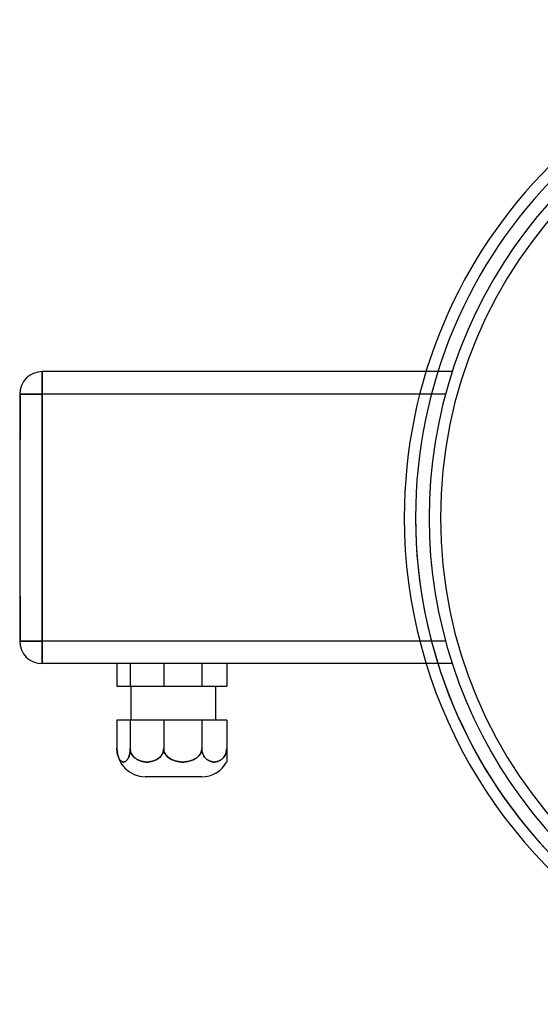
# Model space of a CAD drawing. Header units: millimetres. Extents: x -156 to 88, y -100 to 88.
# Tile 1 of 4: x -156 to -64, y -86 to 88. Entities that reach past the tile are written whole.
import ezdxf

# ---------------------------------------------------------------- set-up
doc = ezdxf.new("R2010")
doc.units = ezdxf.units.MM
doc.layers.add('HIDDEN', color=7, linetype='Continuous')
doc.layers.add('THICK', color=7, linetype='Continuous')

msp = doc.modelspace()

# ---------------------------------------------------------------- linework, layer by layer
at = {"layer": 'HIDDEN'}
for p, q in [((-152, 25.8), (-152, 25.8)), ((-152, 25.8), (-152, 21.8)), ((-79.52, 25.8), (-84.13, 25.8)), ((-79.52, 25.8), (-79.52, 25.8)), ((-156, 21.8), (-156, 21.8)), ((-156, 21.8), (-156, 21.8)), ((-156, 21.8), (-156, 21.8)), ((-156, 21.8), (-152, 21.8)), ((-156, 21.8), (-155.9, 21.8)), ((-156, 21.8), (-155.9, 21.8)), ((-155.9, 21.8), (-155.9, 17.8)), ((-80.71, 21.8), (-152, 21.8)), ((-152, -21.8), (-152, 21.8)), ((-80.71, 21.8), (-85.26, 21.8)), ((-155.9, 17.8), (-155.9, 13.8)), ((-156, 13.8), (-155.9, 13.8)), ((-156, 13.8), (-155.9, 13.8)), ((-156, -13.8), (-155.9, -13.8)), ((-156, -13.8), (-155.9, -13.8)), ((-155.9, -13.8), (-155.9, -17.8)), ((-155.9, -17.8), (-155.9, -21.8)), ((-156, -21.8), (-156, -21.8)), ((-156, -21.8), (-156, -21.8)), ((-156, -21.8), (-156, -21.8)), ((-152, -21.8), (-156, -21.8)), ((-156, -21.8), (-155.9, -21.8)), ((-156, -21.8), (-155.9, -21.8)), ((-80.71, -21.8), (-152, -21.8)), ((-152, -21.8), (-152, -25.8)), ((-80.71, -21.8), (-85.26, -21.8)), ((-152, -25.8), (-152, -25.8)), ((-136.46, -25.8), (-136.46, -29.8)), ((-130.54, -25.8), (-130.54, -29.8)), ((-123.8, -25.8), (-123.8, -29.8)), ((-119.4, -25.8), (-119.4, -25.8)), ((-79.52, -25.8), (-84.13, -25.8)), ((-79.52, -25.8), (-79.52, -25.8)), ((-119.4, -29.8), (-119.4, -29.8)), ((-136.46, -35.8), (-136.46, -40.8)), ((-130.54, -35.8), (-130.54, -40.8)), ((-123.8, -35.8), (-123.8, -40.8)), ((-119.4, -35.8), (-119.4, -35.8)), ((-138.8, -40.99), (-138.8, -40.8)), ((-138.79, -41.18), (-138.8, -40.99)), ((-138.77, -41.36), (-138.79, -41.18)), ((-138.74, -41.54), (-138.77, -41.36)), ((-138.71, -41.71), (-138.74, -41.54)), ((-138.68, -41.88), (-138.71, -41.71)), ((-136.55, -41.71), (-136.58, -41.88)), ((-136.52, -41.54), (-136.55, -41.71)), ((-136.49, -41.36), (-136.52, -41.54)), ((-136.48, -41.18), (-136.49, -41.36)), ((-136.46, -40.99), (-136.48, -41.18)), ((-136.46, -40.8), (-136.46, -40.99)), ((-136.45, -40.99), (-136.46, -40.8)), ((-136.42, -41.18), (-136.45, -40.99)), ((-136.38, -41.36), (-136.42, -41.18)), ((-136.32, -41.54), (-136.38, -41.36)), ((-136.24, -41.71), (-136.32, -41.54)), ((-136.15, -41.88), (-136.24, -41.71)), ((-130.76, -41.71), (-130.85, -41.88)), ((-130.68, -41.54), (-130.76, -41.71)), ((-130.62, -41.36), (-130.68, -41.54)), ((-130.57, -41.18), (-130.62, -41.36)), ((-130.55, -40.99), (-130.57, -41.18)), ((-130.54, -40.8), (-130.55, -40.99)), ((-130.53, -40.99), (-130.54, -40.8)), ((-130.49, -41.18), (-130.53, -40.99)), ((-130.44, -41.36), (-130.49, -41.18)), ((-130.37, -41.54), (-130.44, -41.36)), ((-130.28, -41.71), (-130.37, -41.54)), ((-130.18, -41.88), (-130.28, -41.71)), ((-124.05, -41.71), (-124.15, -41.88)), ((-123.96, -41.54), (-124.05, -41.71)), ((-123.89, -41.36), (-123.96, -41.54)), ((-123.84, -41.18), (-123.89, -41.36)), ((-123.81, -40.99), (-123.84, -41.18)), ((-123.8, -40.8), (-123.81, -40.99)), ((-123.79, -40.99), (-123.8, -40.8)), ((-123.77, -41.18), (-123.79, -40.99)), ((-123.74, -41.36), (-123.77, -41.18)), ((-123.69, -41.54), (-123.74, -41.36)), ((-123.64, -41.71), (-123.69, -41.54)), ((-123.57, -41.88), (-123.64, -41.71)), ((-119.57, -41.71), (-119.63, -41.88)), ((-119.51, -41.54), (-119.57, -41.71)), ((-119.46, -41.36), (-119.51, -41.54)), ((-119.43, -41.18), (-119.46, -41.36)), ((-119.41, -40.99), (-119.43, -41.18)), ((-119.4, -40.8), (-119.41, -40.99)), ((-138.64, -42.02), (-138.68, -41.88)), ((-138.59, -42.16), (-138.64, -42.02)), ((-138.54, -42.3), (-138.59, -42.16)), ((-138.49, -42.42), (-138.54, -42.3)), ((-138.44, -42.53), (-138.49, -42.42)), ((-138.39, -42.63), (-138.44, -42.53)), ((-138.33, -42.72), (-138.39, -42.63)), ((-138.27, -42.81), (-138.33, -42.72)), ((-138.21, -42.88), (-138.27, -42.81)), ((-138.15, -42.94), (-138.21, -42.88)), ((-138.09, -43), (-138.15, -42.94)), ((-138.02, -43.05), (-138.09, -43)), ((-137.96, -43.09), (-138.02, -43.05)), ((-137.89, -43.12), (-137.96, -43.09)), ((-137.82, -43.15), (-137.89, -43.12)), ((-137.76, -43.17), (-137.82, -43.15)), ((-137.69, -43.18), (-137.76, -43.17)), ((-137.63, -43.18), (-137.69, -43.18)), ((-137.57, -43.18), (-137.63, -43.18)), ((-137.5, -43.17), (-137.57, -43.18)), ((-137.44, -43.15), (-137.5, -43.17)), ((-137.37, -43.12), (-137.44, -43.15)), ((-137.3, -43.09), (-137.37, -43.12)), ((-137.24, -43.05), (-137.3, -43.09)), ((-137.17, -43), (-137.24, -43.05)), ((-137.11, -42.94), (-137.17, -43)), ((-137.05, -42.88), (-137.11, -42.94)), ((-136.99, -42.81), (-137.05, -42.88)), ((-136.93, -42.72), (-136.99, -42.81)), ((-136.87, -42.63), (-136.93, -42.72)), ((-136.82, -42.53), (-136.87, -42.63)), ((-136.77, -42.42), (-136.82, -42.53)), ((-136.72, -42.3), (-136.77, -42.42)), ((-136.67, -42.16), (-136.72, -42.3)), ((-136.62, -42.02), (-136.67, -42.16)), ((-136.58, -41.88), (-136.62, -42.02)), ((-136.05, -42.02), (-136.15, -41.88)), ((-135.94, -42.16), (-136.05, -42.02)), ((-135.81, -42.3), (-135.94, -42.16)), ((-135.68, -42.42), (-135.81, -42.3)), ((-135.55, -42.53), (-135.68, -42.42)), ((-135.41, -42.63), (-135.55, -42.53)), ((-135.26, -42.72), (-135.41, -42.63)), ((-135.11, -42.81), (-135.26, -42.72)), ((-134.96, -42.88), (-135.11, -42.81)), ((-134.81, -42.94), (-134.96, -42.88)), ((-134.65, -43), (-134.81, -42.94)), ((-134.49, -43.05), (-134.65, -43)), ((-134.32, -43.09), (-134.49, -43.05)), ((-134.16, -43.12), (-134.32, -43.09)), ((-133.99, -43.15), (-134.16, -43.12)), ((-133.82, -43.17), (-133.99, -43.15)), ((-133.66, -43.18), (-133.82, -43.17)), ((-133.5, -43.18), (-133.66, -43.18)), ((-133.34, -43.18), (-133.5, -43.18)), ((-133.18, -43.17), (-133.34, -43.18)), ((-133.01, -43.15), (-133.18, -43.17)), ((-132.84, -43.12), (-133.01, -43.15)), ((-132.67, -43.09), (-132.84, -43.12)), ((-132.51, -43.05), (-132.67, -43.09)), ((-132.34, -43), (-132.51, -43.05)), ((-132.19, -42.94), (-132.34, -43)), ((-132.03, -42.88), (-132.19, -42.94)), ((-131.89, -42.81), (-132.03, -42.88)), ((-131.74, -42.72), (-131.89, -42.81)), ((-131.59, -42.63), (-131.74, -42.72)), ((-131.45, -42.53), (-131.59, -42.63)), ((-131.31, -42.42), (-131.45, -42.53)), ((-131.18, -42.3), (-131.31, -42.42)), ((-131.06, -42.16), (-131.18, -42.3)), ((-130.95, -42.02), (-131.06, -42.16)), ((-130.85, -41.88), (-130.95, -42.02)), ((-130.07, -42.02), (-130.18, -41.88)), ((-129.94, -42.16), (-130.07, -42.02)), ((-129.8, -42.3), (-129.94, -42.16)), ((-129.65, -42.42), (-129.8, -42.3)), ((-129.5, -42.53), (-129.65, -42.42)), ((-129.34, -42.63), (-129.5, -42.53)), ((-129.17, -42.72), (-129.34, -42.63)), ((-129, -42.81), (-129.17, -42.72)), ((-128.83, -42.88), (-129, -42.81)), ((-128.66, -42.94), (-128.83, -42.88)), ((-128.48, -43), (-128.66, -42.94)), ((-128.3, -43.05), (-128.48, -43)), ((-128.11, -43.09), (-128.3, -43.05)), ((-127.92, -43.12), (-128.11, -43.09)), ((-127.72, -43.15), (-127.92, -43.12)), ((-127.54, -43.17), (-127.72, -43.15)), ((-127.35, -43.18), (-127.54, -43.17)), ((-127.17, -43.18), (-127.35, -43.18)), ((-126.99, -43.18), (-127.17, -43.18)), ((-126.8, -43.17), (-126.99, -43.18)), ((-126.61, -43.15), (-126.8, -43.17)), ((-126.42, -43.12), (-126.61, -43.15)), ((-126.23, -43.09), (-126.42, -43.12)), ((-126.04, -43.05), (-126.23, -43.09)), ((-125.86, -43), (-126.04, -43.05)), ((-125.68, -42.94), (-125.86, -43)), ((-125.5, -42.88), (-125.68, -42.94)), ((-125.34, -42.81), (-125.5, -42.88)), ((-125.16, -42.72), (-125.34, -42.81)), ((-124.99, -42.63), (-125.16, -42.72)), ((-124.83, -42.53), (-124.99, -42.63)), ((-124.68, -42.42), (-124.83, -42.53)), ((-124.54, -42.3), (-124.68, -42.42)), ((-124.39, -42.16), (-124.54, -42.3)), ((-124.27, -42.02), (-124.39, -42.16)), ((-124.15, -41.88), (-124.27, -42.02)), ((-123.5, -42.02), (-123.57, -41.88)), ((-123.41, -42.16), (-123.5, -42.02)), ((-123.32, -42.3), (-123.41, -42.16)), ((-123.22, -42.42), (-123.32, -42.3)), ((-123.13, -42.53), (-123.22, -42.42)), ((-123.02, -42.63), (-123.13, -42.53)), ((-122.91, -42.72), (-123.02, -42.63)), ((-122.8, -42.81), (-122.91, -42.72)), ((-122.69, -42.88), (-122.8, -42.81)), ((-122.58, -42.94), (-122.69, -42.88)), ((-122.46, -43), (-122.58, -42.94)), ((-122.34, -43.05), (-122.46, -43)), ((-122.21, -43.09), (-122.34, -43.05)), ((-122.09, -43.12), (-122.21, -43.09)), ((-121.96, -43.15), (-122.09, -43.12)), ((-121.84, -43.17), (-121.96, -43.15)), ((-121.72, -43.18), (-121.84, -43.17)), ((-121.6, -43.18), (-121.72, -43.18)), ((-121.48, -43.18), (-121.6, -43.18)), ((-121.36, -43.17), (-121.48, -43.18)), ((-121.24, -43.15), (-121.36, -43.17)), ((-121.11, -43.12), (-121.24, -43.15)), ((-120.99, -43.09), (-121.11, -43.12)), ((-120.87, -43.05), (-120.99, -43.09)), ((-120.74, -43), (-120.87, -43.05)), ((-120.63, -42.94), (-120.74, -43)), ((-120.51, -42.88), (-120.63, -42.94)), ((-120.41, -42.81), (-120.51, -42.88)), ((-120.29, -42.72), (-120.41, -42.81)), ((-120.18, -42.63), (-120.29, -42.72)), ((-120.08, -42.53), (-120.18, -42.63)), ((-119.98, -42.42), (-120.08, -42.53)), ((-119.88, -42.3), (-119.98, -42.42)), ((-119.79, -42.16), (-119.88, -42.3)), ((-119.71, -42.02), (-119.79, -42.16)), ((-119.63, -41.88), (-119.71, -42.02))]:
    msp.add_line(p, q, dxfattribs=at)
for radius, start, end in [(86, 0, 180), (86, 0, 180), (86, 0, 180), (81.6, 90, 270), (86, 180, 270), (86, 180, 270), (86, 180, 270)]:
    msp.add_arc((0, 0), radius, start, end, dxfattribs=at)
at = {"layer": 'THICK'}
for p, q in [((-84.13, 25.8), (-152, 25.8)), ((-152, 21.8), (-152, 25.8)), ((-156, 21.8), (-156, 17.8)), ((-152, 21.8), (-156, 21.8)), ((-152, 21.8), (-152, -21.8)), ((-85.26, 21.8), (-152, 21.8)), ((-156, 17.8), (-156, -17.8)), ((-156, -17.8), (-156, -21.8)), ((-156, -21.8), (-152, -21.8)), ((-152, -25.8), (-152, -21.8)), ((-85.26, -21.8), (-152, -21.8)), ((-84.13, -25.8), (-152, -25.8)), ((-138.8, -25.8), (-138.8, -29.8)), ((-136.46, -25.8), (-136.46, -29.8)), ((-130.54, -25.8), (-130.54, -29.8)), ((-123.8, -25.8), (-123.8, -29.8)), ((-119.4, -25.8), (-119.4, -29.8)), ((-138.8, -29.8), (-136.46, -29.8)), ((-136.46, -29.8), (-130.54, -29.8)), ((-136.3, -35.8), (-136.3, -29.8)), ((-130.54, -29.8), (-123.8, -29.8)), ((-123.8, -29.8), (-119.4, -29.8)), ((-121.3, -35.8), (-121.3, -29.8)), ((-136.46, -35.8), (-138.8, -35.8)), ((-138.8, -35.8), (-138.8, -40.8)), ((-130.54, -35.8), (-136.46, -35.8)), ((-136.46, -35.8), (-136.46, -40.8)), ((-123.8, -35.8), (-130.54, -35.8)), ((-130.54, -35.8), (-130.54, -40.8)), ((-119.4, -35.8), (-123.8, -35.8)), ((-123.8, -35.8), (-123.8, -40.8)), ((-119.4, -35.8), (-119.4, -40.8)), ((-138.8, -40.8), (-138.8, -40.99)), ((-138.8, -40.99), (-138.79, -41.18)), ((-138.79, -41.18), (-138.77, -41.36)), ((-138.77, -41.36), (-138.74, -41.54)), ((-138.74, -41.54), (-138.71, -41.71)), ((-138.71, -41.71), (-138.68, -41.88)), ((-136.58, -41.88), (-136.55, -41.71)), ((-136.55, -41.71), (-136.52, -41.54)), ((-136.52, -41.54), (-136.49, -41.36)), ((-136.49, -41.36), (-136.48, -41.18)), ((-136.48, -41.18), (-136.46, -40.99)), ((-136.46, -40.99), (-136.46, -40.8)), ((-136.46, -40.8), (-136.45, -40.99)), ((-136.45, -40.99), (-136.42, -41.18)), ((-136.42, -41.18), (-136.38, -41.36)), ((-136.38, -41.36), (-136.32, -41.54)), ((-136.32, -41.54), (-136.24, -41.71)), ((-136.24, -41.71), (-136.15, -41.88)), ((-130.85, -41.88), (-130.76, -41.71)), ((-130.76, -41.71), (-130.68, -41.54)), ((-130.68, -41.54), (-130.62, -41.36)), ((-130.62, -41.36), (-130.57, -41.18)), ((-130.57, -41.18), (-130.55, -40.99)), ((-130.55, -40.99), (-130.54, -40.8)), ((-130.54, -40.8), (-130.53, -40.99)), ((-130.53, -40.99), (-130.49, -41.18)), ((-130.49, -41.18), (-130.44, -41.36)), ((-130.44, -41.36), (-130.37, -41.54)), ((-130.37, -41.54), (-130.28, -41.71)), ((-130.28, -41.71), (-130.18, -41.88)), ((-124.15, -41.88), (-124.05, -41.71)), ((-124.05, -41.71), (-123.96, -41.54)), ((-123.96, -41.54), (-123.89, -41.36)), ((-123.89, -41.36), (-123.84, -41.18)), ((-123.84, -41.18), (-123.81, -40.99)), ((-123.81, -40.99), (-123.8, -40.8)), ((-123.8, -40.8), (-123.79, -40.99)), ((-123.79, -40.99), (-123.77, -41.18)), ((-123.77, -41.18), (-123.74, -41.36)), ((-123.74, -41.36), (-123.69, -41.54)), ((-123.69, -41.54), (-123.64, -41.71)), ((-123.64, -41.71), (-123.57, -41.88)), ((-119.63, -41.88), (-119.57, -41.71)), ((-119.57, -41.71), (-119.51, -41.54)), ((-119.51, -41.54), (-119.46, -41.36)), ((-119.46, -41.36), (-119.43, -41.18)), ((-119.43, -41.18), (-119.41, -40.99)), ((-119.41, -40.99), (-119.4, -40.8)), ((-119.4, -40.8), (-119.4, -40.98)), ((-119.4, -40.98), (-119.4, -41.17)), ((-119.4, -41.17), (-119.4, -41.34)), ((-119.4, -41.34), (-119.4, -41.51)), ((-119.4, -41.51), (-119.4, -41.68)), ((-119.4, -41.68), (-119.4, -41.84)), ((-138.68, -41.88), (-138.64, -42.02)), ((-138.64, -42.02), (-138.59, -42.16)), ((-138.59, -42.16), (-138.54, -42.3)), ((-138.54, -42.3), (-138.49, -42.42)), ((-138.49, -42.42), (-138.44, -42.53)), ((-138.44, -42.53), (-138.39, -42.63)), ((-138.39, -42.63), (-138.33, -42.72)), ((-138.33, -42.72), (-138.27, -42.81)), ((-138.27, -42.81), (-138.21, -42.88)), ((-138.21, -42.88), (-138.15, -42.94)), ((-138.15, -42.94), (-138.09, -43)), ((-138.09, -43), (-138.02, -43.05)), ((-138.02, -43.05), (-137.96, -43.09)), ((-137.96, -43.09), (-137.89, -43.12)), ((-137.89, -43.12), (-137.82, -43.15)), ((-137.82, -43.15), (-137.76, -43.17)), ((-137.76, -43.17), (-137.69, -43.18)), ((-137.69, -43.18), (-137.63, -43.18)), ((-137.63, -43.18), (-137.57, -43.18)), ((-137.57, -43.18), (-137.5, -43.17)), ((-137.5, -43.17), (-137.44, -43.15)), ((-137.44, -43.15), (-137.37, -43.12)), ((-137.37, -43.12), (-137.3, -43.09)), ((-137.3, -43.09), (-137.24, -43.05)), ((-137.24, -43.05), (-137.17, -43)), ((-137.17, -43), (-137.11, -42.94)), ((-137.11, -42.94), (-137.05, -42.88)), ((-137.05, -42.88), (-136.99, -42.81)), ((-136.99, -42.81), (-136.93, -42.72)), ((-136.93, -42.72), (-136.87, -42.63)), ((-136.87, -42.63), (-136.82, -42.53)), ((-136.82, -42.53), (-136.77, -42.42)), ((-136.77, -42.42), (-136.72, -42.3)), ((-136.72, -42.3), (-136.67, -42.16)), ((-136.67, -42.16), (-136.62, -42.02)), ((-136.62, -42.02), (-136.58, -41.88)), ((-136.15, -41.88), (-136.05, -42.02)), ((-136.05, -42.02), (-135.94, -42.16)), ((-135.94, -42.16), (-135.81, -42.3)), ((-135.81, -42.3), (-135.68, -42.42)), ((-135.68, -42.42), (-135.55, -42.53)), ((-135.55, -42.53), (-135.41, -42.63)), ((-135.41, -42.63), (-135.26, -42.72)), ((-135.26, -42.72), (-135.11, -42.81)), ((-135.11, -42.81), (-134.96, -42.88)), ((-134.96, -42.88), (-134.81, -42.94)), ((-134.81, -42.94), (-134.65, -43)), ((-134.65, -43), (-134.49, -43.05)), ((-134.49, -43.05), (-134.32, -43.09)), ((-134.32, -43.09), (-134.16, -43.12)), ((-134.16, -43.12), (-133.99, -43.15)), ((-133.99, -43.15), (-133.82, -43.17)), ((-133.82, -43.17), (-133.66, -43.18)), ((-133.66, -43.18), (-133.5, -43.18)), ((-133.5, -43.18), (-133.34, -43.18)), ((-133.34, -43.18), (-133.18, -43.17)), ((-133.18, -43.17), (-133.01, -43.15)), ((-133.01, -43.15), (-132.84, -43.12)), ((-132.84, -43.12), (-132.67, -43.09)), ((-132.67, -43.09), (-132.51, -43.05)), ((-132.51, -43.05), (-132.34, -43)), ((-132.34, -43), (-132.19, -42.94)), ((-132.19, -42.94), (-132.03, -42.88)), ((-132.03, -42.88), (-131.89, -42.81)), ((-131.89, -42.81), (-131.74, -42.72)), ((-131.74, -42.72), (-131.59, -42.63)), ((-131.59, -42.63), (-131.45, -42.53)), ((-131.45, -42.53), (-131.31, -42.42)), ((-131.31, -42.42), (-131.18, -42.3)), ((-131.18, -42.3), (-131.06, -42.16)), ((-131.06, -42.16), (-130.95, -42.02)), ((-130.95, -42.02), (-130.85, -41.88)), ((-130.18, -41.88), (-130.07, -42.02)), ((-130.07, -42.02), (-129.94, -42.16)), ((-129.94, -42.16), (-129.8, -42.3)), ((-129.8, -42.3), (-129.65, -42.42)), ((-129.65, -42.42), (-129.5, -42.53)), ((-129.5, -42.53), (-129.34, -42.63)), ((-129.34, -42.63), (-129.17, -42.72)), ((-129.17, -42.72), (-129, -42.81)), ((-129, -42.81), (-128.83, -42.88)), ((-128.83, -42.88), (-128.66, -42.94)), ((-128.66, -42.94), (-128.48, -43)), ((-128.48, -43), (-128.3, -43.05)), ((-128.3, -43.05), (-128.11, -43.09)), ((-128.11, -43.09), (-127.92, -43.12)), ((-127.92, -43.12), (-127.72, -43.15)), ((-127.72, -43.15), (-127.54, -43.17)), ((-127.54, -43.17), (-127.35, -43.18)), ((-127.35, -43.18), (-127.17, -43.18)), ((-127.17, -43.18), (-126.99, -43.18)), ((-126.99, -43.18), (-126.8, -43.17)), ((-126.8, -43.17), (-126.61, -43.15)), ((-126.61, -43.15), (-126.42, -43.12)), ((-126.42, -43.12), (-126.23, -43.09)), ((-126.23, -43.09), (-126.04, -43.05)), ((-126.04, -43.05), (-125.86, -43)), ((-125.86, -43), (-125.68, -42.94)), ((-125.68, -42.94), (-125.5, -42.88)), ((-125.5, -42.88), (-125.34, -42.81)), ((-125.34, -42.81), (-125.16, -42.72)), ((-125.16, -42.72), (-124.99, -42.63)), ((-124.99, -42.63), (-124.83, -42.53)), ((-124.83, -42.53), (-124.68, -42.42)), ((-124.68, -42.42), (-124.54, -42.3)), ((-124.54, -42.3), (-124.39, -42.16)), ((-124.39, -42.16), (-124.27, -42.02)), ((-124.27, -42.02), (-124.15, -41.88)), ((-123.57, -41.88), (-123.5, -42.02)), ((-123.5, -42.02), (-123.41, -42.16)), ((-123.41, -42.16), (-123.32, -42.3)), ((-123.32, -42.3), (-123.22, -42.42)), ((-123.22, -42.42), (-123.13, -42.53)), ((-123.13, -42.53), (-123.02, -42.63)), ((-123.02, -42.63), (-122.91, -42.72)), ((-122.91, -42.72), (-122.8, -42.81)), ((-122.8, -42.81), (-122.69, -42.88)), ((-122.69, -42.88), (-122.58, -42.94)), ((-122.58, -42.94), (-122.46, -43)), ((-122.46, -43), (-122.34, -43.05)), ((-122.34, -43.05), (-122.21, -43.09)), ((-122.21, -43.09), (-122.09, -43.12)), ((-122.09, -43.12), (-121.96, -43.15)), ((-121.96, -43.15), (-121.84, -43.17)), ((-121.84, -43.17), (-121.72, -43.18)), ((-121.72, -43.18), (-121.6, -43.18)), ((-121.6, -43.18), (-121.48, -43.18)), ((-121.48, -43.18), (-121.36, -43.17)), ((-121.36, -43.17), (-121.24, -43.15)), ((-121.24, -43.15), (-121.11, -43.12)), ((-121.11, -43.12), (-120.99, -43.09)), ((-120.99, -43.09), (-120.87, -43.05)), ((-120.87, -43.05), (-120.74, -43)), ((-120.74, -43), (-120.63, -42.94)), ((-120.63, -42.94), (-120.51, -42.88)), ((-120.51, -42.88), (-120.41, -42.81)), ((-120.41, -42.81), (-120.29, -42.72)), ((-120.29, -42.72), (-120.18, -42.63)), ((-120.18, -42.63), (-120.08, -42.53)), ((-120.08, -42.53), (-119.98, -42.42)), ((-119.98, -42.42), (-119.88, -42.3)), ((-119.88, -42.3), (-119.79, -42.16)), ((-119.79, -42.16), (-119.71, -42.02)), ((-119.71, -42.02), (-119.63, -41.88)), ((-119.4, -41.84), (-119.4, -41.98)), ((-119.4, -41.98), (-119.4, -42.12)), ((-119.4, -42.12), (-119.4, -42.25)), ((-119.4, -42.25), (-119.4, -42.37)), ((-119.4, -42.37), (-119.4, -42.48)), ((-119.4, -42.48), (-119.4, -42.58)), ((-119.4, -42.58), (-119.4, -42.68)), ((-119.4, -42.68), (-119.4, -42.76)), ((-119.4, -42.76), (-119.4, -42.84)), ((-119.4, -42.84), (-119.4, -42.9)), ((-119.4, -42.9), (-119.4, -42.96)), ((-119.4, -42.96), (-119.4, -43.01)), ((-119.4, -43.01), (-119.4, -43.06)), ((-119.4, -43.06), (-119.4, -43.1)), ((-119.4, -43.1), (-119.4, -43.13)), ((-119.4, -43.13), (-119.4, -43.15)), ((-119.4, -43.15), (-119.4, -43.17)), ((-119.4, -43.17), (-119.4, -43.18)), ((-119.4, -43.18), (-119.4, -43.18)), ((-123.8, -45.8), (-133.8, -45.8))]:
    msp.add_line(p, q, dxfattribs=at)
for centre, radius, start, end in [((0, 0), 88, 0, 180), ((0, 0), 86, 0, 180), ((0, 0), 83.6, 90, 237.4336), ((-152, 21.8), 4, 90, 180), ((0, 0), 88, 180, 239.2453), ((0, 0), 86, 180, 238.4491), ((-152, -21.8), 4, 180, 270), ((-133.8, -40.8), 5, 180, 270), ((-123.8, -40.8), 5, 270, 331.5683)]:
    msp.add_arc(centre, radius, start, end, dxfattribs=at)

doc.saveas('drawing.dxf')
